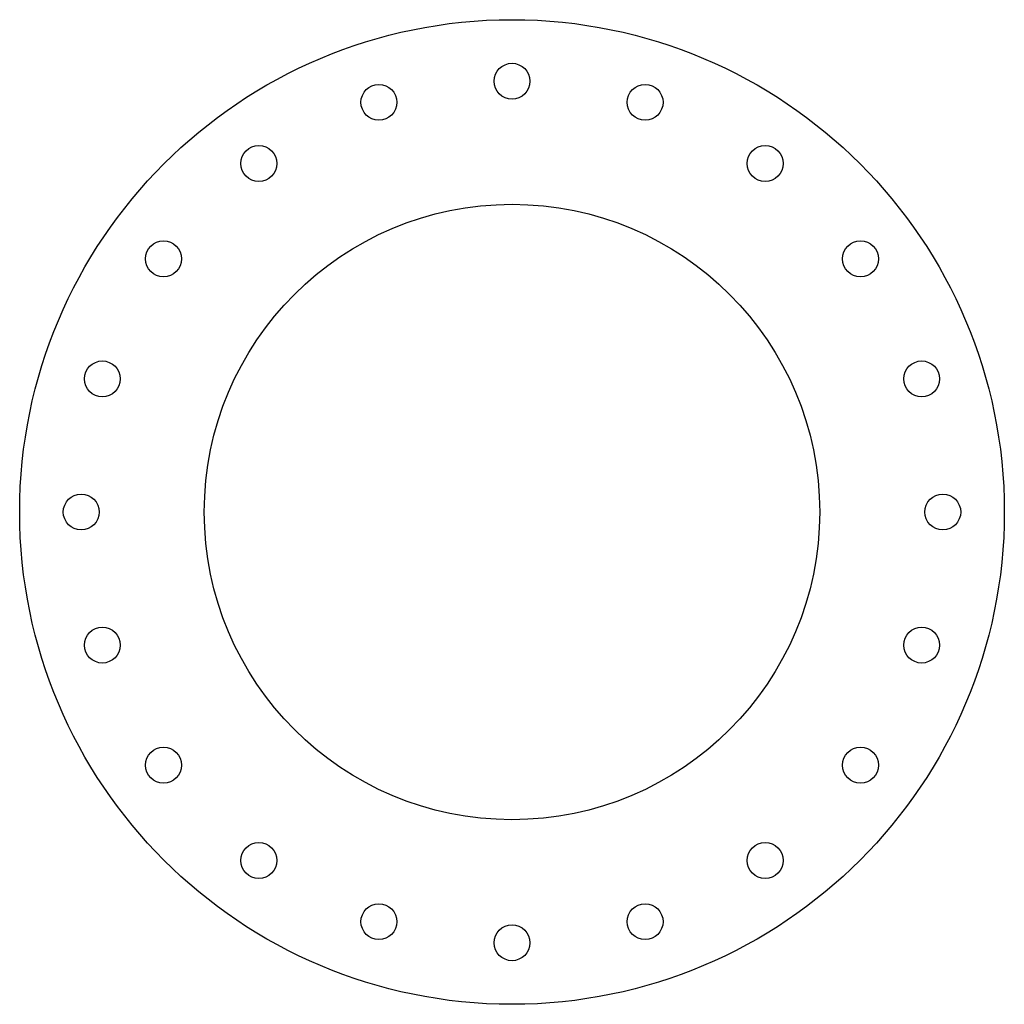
# Model space of a CAD drawing. Header units: millimetres. Extents: x -140 to 140, y -140 to 140.
import ezdxf

# ---------------------------------------------------------------- set-up
doc = ezdxf.new("R2010")
doc.units = ezdxf.units.MM

msp = doc.modelspace()

# ---------------------------------------------------------------- linework, layer by layer
at = {"color": 7, "linetype": 'Continuous', "lineweight": 25}
for centre, radius in [((0, 0), 140), ((0, 122.5), 5.1), ((-37.85, 116.5), 5.1), ((37.85, 116.5), 5.1), ((-72, 99.1), 5.1), ((72, 99.1), 5.1), ((0, 0), 87.5), ((-99.1, 72), 5.1), ((99.1, 72), 5.1), ((-116.5, 37.85), 5.1), ((116.5, 37.85), 5.1), ((-122.5, 0), 5.1), ((122.5, 0), 5.1), ((-116.5, -37.85), 5.1), ((116.5, -37.85), 5.1), ((-99.1, -72), 5.1), ((99.1, -72), 5.1), ((-72, -99.1), 5.1), ((72, -99.1), 5.1), ((-37.85, -116.5), 5.1), ((37.85, -116.5), 5.1), ((0, -122.5), 5.1)]:
    msp.add_circle(centre, radius, dxfattribs=at)

doc.saveas('drawing.dxf')
